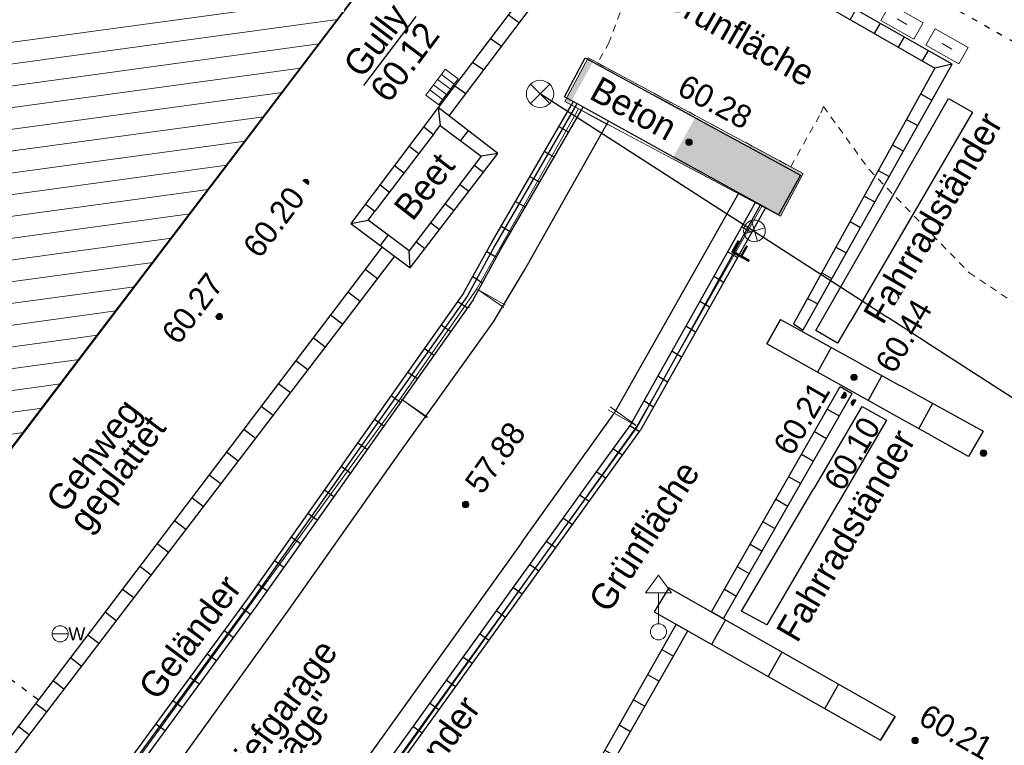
# Model space of a CAD drawing. Header units: metres. Extents: x 32365810 to 32367010, y 5620411 to 5622366.
# Tile 52 of 198: x 32366093 to 32366111, y 5622056 to 5622068. Entities that reach past the tile are written whole.
import ezdxf

# ---------------------------------------------------------------- set-up
doc = ezdxf.new("R2010")
doc.units = ezdxf.units.M
for name, pattern in [('1000.100', [0]), ('1000.104', [0.225, 0.075, -0.15]), ('1000.300', [0]), ('1600.1047', [0]), ('1600.1330', [0]), ('1600.2028', [0]), ('1600.2032', [0.25, 0.125, 0, 0, -0.125]), ('1600.2505', [0]), ('1600.25101', [0]), ('1600.2512', [0.25, 0.125, 0, 0, -0.125])]:
    doc.linetypes.add(name, pattern=pattern)
doc.layers.get('0').update_dxf_attribs({"color": 1, "linetype": 'CONTINUOUS'})
for name, color, linetype in [('Beschriftung Topographie', 7, 'CONTINUOUS'), ('Flurstücke_Grenzpunkte', 11, 'CONTINUOUS'), ('Gebäude', 31, 'CONTINUOUS'), ('Höhen_ gemessen (NHN)', 7, 'CONTINUOUS'), ('Lagebezeichnungen', 12, 'CONTINUOUS'), ('Leitungen Kanalbestand (AMT 66)', 7, 'CONTINUOUS'), ('Siedlungsflächen - Bauwerke u. Einrichtungen', 51, 'CONTINUOUS'), ('Symbole Topographie', 7, 'CONTINUOUS'), ('Topographie_ örtl. Aufnahme', 7, 'CONTINUOUS'), ('Wasserleitung', 7, 'CONTINUOUS'), ('weitere Entwässerungsleitungen', 7, 'CONTINUOUS')]:
    doc.layers.add(name, color=color, linetype=linetype)
doc.styles.add('Arial', font='Arial.ttf')
doc.styles.add('Beschriftung Topographie_ blau', font='Century Gothic.ttf')
doc.styles.add('Hausnummern NRW', font='Arial.ttf', dxfattribs={"width": 0.85})
doc.styles.add('Höhe NHN_ gemessen_ blau', font='Century Gothic.ttf')
doc.styles.add('Kanal_ Höhe_ NHN (Deckel_Sohle)_ lila', font='Century Gothic.ttf')

# ---------------------------------------------------------------- blocks, each defined once
blk = doc.blocks.new('S1000.460', base_point=(0, -0.375))
at = {"color": 0, "lineweight": -2}
for p, q in [((-0.2, 0.23), (0, 0.5)), ((0, 0.5), (0.2, 0.23)), ((0.2, 0.23), (-0.2, 0.23)), ((0, -0.25), (0, 0.23))]:
    blk.add_line(p, q, dxfattribs=at)
blk.add_circle((0, -0.375), 0.125, dxfattribs=at)
blk = doc.blocks.new('S1000.549', base_point=(-0.2, 0))
at = {"color": 0, "lineweight": -2}
blk.add_line((-0.45, 0), (0.05, 0), dxfattribs=at)
blk.add_circle((-0.2, 0), 0.25, dxfattribs=at)
at = {"color": 0, "lineweight": -2, "insert": (0.05246, -0.199999), "char_height": 0.4, "attachment_point": 7, "line_spacing_factor": 0.69, "style": 'Arial'}
blk.add_mtext('W', dxfattribs=at)
blk = doc.blocks.new('S1000.376')
at = {"color": 0, "lineweight": -2}
for p, q in [((-0.5, -0.25), (-0.5, 0.25)), ((-0.5, 0.25), (0.5, 0.25)), ((-0.15, 0), (0.15, 0)), ((0.5, 0.25), (0.5, -0.25)), ((0.5, -0.25), (-0.5, -0.25))]:
    blk.add_line(p, q, dxfattribs=at)
blk = doc.blocks.new('S1000.364', base_point=(0.25, 0))
at = {"color": 0, "lineweight": -2}
for p, q in [((0.075, 0.175), (0.425, -0.175)), ((0.425, 0.175), (0.075, -0.175))]:
    blk.add_line(p, q, dxfattribs=at)
blk.add_circle((0.25, 0), 0.25, dxfattribs=at)
at = {"color": 0, "lineweight": -2, "insert": (-0.5, -0.235), "char_height": 0.47, "attachment_point": 7, "line_spacing_factor": 0.69, "style": 'Arial'}
blk.add_mtext('F', dxfattribs=at)
blk = doc.blocks.new('S1000.345')
at = {"color": 0, "lineweight": -2}
for p, q in [((-0.353554, 0.353554), (0.353554, -0.353554)), ((-0.353554, -0.353554), (0.353554, 0.353554))]:
    blk.add_line(p, q, dxfattribs=at)
blk.add_circle((0, 0), 0.5, dxfattribs=at)
blk = doc.blocks.new('S1000.507', base_point=(0, -0.25))
at = {"color": 0, "lineweight": -2}
for p, q in [((-0.5, 0.25), (-0.3, 0.25)), ((-0.5, -0.25), (-0.5, 0.25)), ((-0.3, 0.25), (-0.1, 0.25)), ((-0.3, 0.25), (-0.3, -0.25)), ((-0.1, 0.25), (0.1, 0.25)), ((-0.1, 0.25), (-0.1, -0.25)), ((0.1, 0.25), (0.3, 0.25)), ((0.1, 0.25), (0.1, -0.25)), ((0.3, 0.25), (0.5, 0.25)), ((0.3, 0.25), (0.3, -0.25)), ((0.5, 0.25), (0.5, -0.25)), ((-0.3, -0.25), (-0.5, -0.25)), ((-0.1, -0.25), (-0.3, -0.25)), ((0.1, -0.25), (-0.1, -0.25)), ((0.3, -0.25), (0.1, -0.25)), ((0.5, -0.25), (0.3, -0.25))]:
    blk.add_line(p, q, dxfattribs=at)
blk = doc.blocks.new('S1000.15')
at = {"color": 0, "lineweight": -2}
for p, q in [((-0.5, 0.05), (-0.485, 0.1)), ((0.495, 0.05), (-0.5, 0.05)), ((-0.5, -0.05), (-0.5, 0)), ((-0.5, 0), (0.5, 0)), ((-0.485, 0.1), (0.49, 0.1)), ((-0.475, 0.15), (-0.455, 0.2)), ((0.475, 0.15), (-0.475, 0.15)), ((-0.455, 0.2), (0.455, 0.2)), ((-0.43, 0.25), (-0.4, 0.3)), ((0.43, 0.25), (-0.43, 0.25)), ((-0.4, 0.3), (0.395, 0.3)), ((-0.355, 0.35), (-0.295, 0.4)), ((0.36, 0.35), (-0.355, 0.35)), ((-0.295, 0.4), (0.3, 0.4)), ((0.22, 0.45), (-0.215, 0.45)), ((0.3, 0.4), (0.22, 0.45)), ((0.395, 0.3), (0.36, 0.35)), ((0.455, 0.2), (0.43, 0.25)), ((0.49, 0.1), (0.475, 0.15)), ((0.5, 0), (0.495, 0.05)), ((0.495, -0.05), (-0.5, -0.05)), ((-0.475, -0.15), (-0.49, -0.1)), ((-0.49, -0.1), (0.485, -0.1)), ((0.475, -0.15), (-0.475, -0.15)), ((-0.43, -0.25), (-0.455, -0.2)), ((-0.455, -0.2), (0.46, -0.2)), ((0.425, -0.25), (-0.43, -0.25)), ((-0.355, -0.35), (-0.4, -0.3)), ((-0.4, -0.3), (0.395, -0.3)), ((0.345, -0.35), (-0.355, -0.35)), ((-0.205, -0.45), (-0.29, -0.4)), ((-0.29, -0.4), (0.285, -0.4)), ((0.2, -0.45), (-0.205, -0.45)), ((0.285, -0.4), (0.345, -0.35)), ((0.395, -0.3), (0.425, -0.25)), ((0.46, -0.2), (0.475, -0.15)), ((0.485, -0.1), (0.495, -0.05))]:
    blk.add_line(p, q, dxfattribs=at)
blk.add_circle((0, 0), 0.5, dxfattribs=at)
blk = doc.blocks.new('O1477')
at = {"layer": 'Flurstücke_Grenzpunkte', "color": 7, "linetype": '1600.2028', "lineweight": 35}
blk.add_line((32366090.025, 5622056.38), (32366101.721, 5622071.774), dxfattribs=at)
blk = doc.blocks.new('O1916')
at = {"layer": 'Flurstücke_Grenzpunkte', "color": 7, "linetype": '1600.2028', "lineweight": 35}
blk.add_line((32366090.025, 5622056.38), (32366101.721, 5622071.774), dxfattribs=at)
blk = doc.blocks.new('Senkrechter Strich')
at = {"color": 0, "lineweight": -2}
blk.add_line((0, 0.5), (0, -0.5), dxfattribs=at)
blk = doc.blocks.new('O3500')
at = {"layer": 'Siedlungsflächen - Bauwerke u. Einrichtungen', "color": 7, "linetype": '1600.25101', "lineweight": 18}
for p, q in [((32366106.36, 5622064.922), (32366104.189, 5622061.097)), ((32366104.189, 5622061.097), (32366095.2, 5622048.524))]:
    blk.add_line(p, q, dxfattribs=at)
at = {"layer": 'Siedlungsflächen - Bauwerke u. Einrichtungen', "color": 7, "lineweight": 18, "xscale": 0.55, "yscale": 0.55, "zscale": 0.55}
for p, rotation in [((32366106.099096, 5622065.070084), 240.421549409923), ((32366103.928096, 5622061.245084), 60.421549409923), ((32366103.944956, 5622061.271478), 234.437327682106)]:
    blk.add_blockref('Senkrechter Strich', p, dxfattribs=dict(at, rotation=rotation))
blk = doc.blocks.new('O3538')
at = {"layer": 'Siedlungsflächen - Bauwerke u. Einrichtungen', "color": 7, "linetype": '1600.25101', "lineweight": 18}
for p, q in [((32366101.402, 5622063.485), (32366103.174, 5622066.617)), ((32366100.075, 5622061.578), (32366101.402, 5622063.485)), ((32366093.613, 5622052.703), (32366100.075, 5622061.578))]:
    blk.add_line(p, q, dxfattribs=at)
at = {"layer": 'Siedlungsflächen - Bauwerke u. Einrichtungen', "color": 7, "lineweight": 18, "xscale": 0.55, "yscale": 0.55, "zscale": 0.55}
for p, rotation in [((32366103.435107, 5622066.469273), 240.500004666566), ((32366101.648248, 5622063.313647), 235.1675891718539), ((32366101.663107, 5622063.337273), 60.50000466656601), ((32366100.317524, 5622061.401415), 233.941162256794), ((32366100.321248, 5622061.406647), 55.167589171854)]:
    blk.add_blockref('Senkrechter Strich', p, dxfattribs=dict(at, rotation=rotation))
blk = doc.blocks.new('O3469')
at = {"layer": 'Siedlungsflächen - Bauwerke u. Einrichtungen', "color": 253, "linetype": '1600.1330', "lineweight": 18, "true_color": 0x999999}
for p, q in [((32366103.339, 5622067.5), (32366102.935, 5622066.743)), ((32366103.503, 5622067.412), (32366103.339, 5622067.5)), ((32366106.862, 5622065.607), (32366103.503, 5622067.412)), ((32366102.935, 5622066.743), (32366103.174, 5622066.617)), ((32366103.174, 5622066.617), (32366106.36, 5622064.922)), ((32366107.081, 5622065.49), (32366106.862, 5622065.607)), ((32366106.687, 5622064.749), (32366107.081, 5622065.49)), ((32366106.36, 5622064.922), (32366106.687, 5622064.749))]:
    blk.add_line(p, q, dxfattribs=at)
blk = doc.blocks.new('O2277')
at = {"layer": 'Gebäude', "color": 7, "linetype": '1600.2505', "lineweight": 18}
for p, q in [((32366092.815, 5622079.978), (32366083.472, 5622067.466)), ((32366097.655, 5622076.657), (32366092.815, 5622079.978)), ((32366088.399, 5622065.032), (32366097.655, 5622076.657)), ((32366083.472, 5622067.466), (32366087.88, 5622064.29)), ((32366087.88, 5622064.29), (32366088.399, 5622065.032))]:
    blk.add_line(p, q, dxfattribs=at)
at = {"layer": 'Lagebezeichnungen', "color": 7, "lineweight": 18, "insert": (32366093.178, 5622077.578), "char_height": 0.7, "attachment_point": 8, "rotation": 325.4831, "line_spacing_factor": 0.69, "style": 'Hausnummern NRW', "bg_fill": 2}
blk.add_mtext('3', dxfattribs=at)
blk = doc.blocks.new('O2947')
at = {"layer": 'Gebäude', "color": 7, "linetype": '1600.2505', "lineweight": 18}
blk.add_line((32366090.025, 5622056.38), (32366101.721, 5622071.774), dxfattribs=at)
blk = doc.blocks.new('*X1005')
at = {"color": 142, "linetype": '1000.100', "lineweight": 25, "true_color": 0x0087cd}
for p, q in [((32366099.464208, 5622063.827538), (32366099.678002, 5622063.665331)), ((32366099.162573, 5622063.429974), (32366099.375099, 5622063.26873)), ((32366098.860938, 5622063.032411), (32366099.072197, 5622062.872127)), ((32366098.559303, 5622062.634847), (32366098.769295, 5622062.475525)), ((32366098.257669, 5622062.237284), (32366098.466393, 5622062.078924)), ((32366097.956033, 5622061.83972), (32366098.16349, 5622061.682321)), ((32366097.654398, 5622061.442157), (32366097.860588, 5622061.28572)), ((32366097.352764, 5622061.044593), (32366097.557686, 5622060.889118)), ((32366097.051129, 5622060.64703), (32366097.254784, 5622060.492517)), ((32366096.749494, 5622060.249466), (32366096.951882, 5622060.095914)), ((32366096.447859, 5622059.851903), (32366096.648979, 5622059.699313)), ((32366096.146225, 5622059.454339), (32366096.346077, 5622059.302711)), ((32366095.84459, 5622059.056776), (32366096.043174, 5622058.906108)), ((32366095.542955, 5622058.659212), (32366095.740272, 5622058.509507)), ((32366095.241321, 5622058.261649), (32366095.43737, 5622058.112905)), ((32366094.939685, 5622057.864085), (32366095.134468, 5622057.716304)), ((32366094.63805, 5622057.466522), (32366094.831565, 5622057.319701)), ((32366094.336415, 5622057.068958), (32366094.528663, 5622056.9231)), ((32366094.034781, 5622056.671395), (32366094.225761, 5622056.526498)), ((32366093.733146, 5622056.273831), (32366093.922859, 5622056.129895)), ((32366093.431511, 5622055.876268), (32366093.619957, 5622055.733294)), ((32366093.129877, 5622055.478704), (32366093.317054, 5622055.336692)), ((32366092.828242, 5622055.081141), (32366093.014152, 5622054.940091)), ((32366092.526607, 5622054.683577), (32366092.711249, 5622054.543488)), ((32366092.224972, 5622054.286014), (32366092.408348, 5622054.146886)), ((32366091.923337, 5622053.88845), (32366092.105445, 5622053.750285)), ((32366091.621702, 5622053.490887), (32366091.802543, 5622053.353682)), ((32366091.320067, 5622053.093323), (32366091.499641, 5622052.957081)), ((32366091.018433, 5622052.69576), (32366091.196738, 5622052.560479)), ((32366090.716798, 5622052.298196), (32366090.893837, 5622052.163877)), ((32366090.415163, 5622051.900633), (32366090.590934, 5622051.767275)), ((32366090.113528, 5622051.50307), (32366090.288032, 5622051.370673)), ((32366089.811894, 5622051.105506), (32366089.985129, 5622050.974072)), ((32366089.510259, 5622050.707943), (32366089.682227, 5622050.577469)), ((32366089.208624, 5622050.310379), (32366089.379325, 5622050.180868)), ((32366088.906989, 5622049.912816), (32366089.076539, 5622049.784177)), ((32366088.605354, 5622049.515252), (32366088.775516, 5622049.38615)), ((32366088.303719, 5622049.117689), (32366088.474492, 5622048.988123)), ((32366088.002084, 5622048.720125), (32366088.173469, 5622048.590095)), ((32366087.70045, 5622048.322562), (32366087.872446, 5622048.192068)), ((32366087.398815, 5622047.924998), (32366087.571423, 5622047.79404)), ((32366087.09718, 5622047.527435), (32366087.270399, 5622047.396013)), ((32366086.795546, 5622047.129871), (32366086.969376, 5622046.997985))]:
    blk.add_line(p, q, dxfattribs=at)
blk = doc.blocks.new('*X1006')
at = {"color": 142, "linetype": '1000.100', "lineweight": 25, "true_color": 0x0087cd}
for p, q in [((32366099.728367, 5622064.235323), (32366099.863592, 5622064.414915)), ((32366100.242938, 5622063.847871), (32366100.225961, 5622064.144433))]:
    blk.add_line(p, q, dxfattribs=at)
blk = doc.blocks.new('*X1008')
at = {"color": 142, "linetype": '1000.100', "lineweight": 25, "true_color": 0x0087cd}
for p, q in [((32366103.817533, 5622070.716784), (32366103.916864, 5622070.457129)), ((32366104.235551, 5622070.479346), (32366104.147554, 5622070.324426)), ((32366104.653569, 5622070.241908), (32366104.564276, 5622070.084707)), ((32366105.071587, 5622070.004471), (32366104.980998, 5622069.844989)), ((32366105.489604, 5622069.767033), (32366105.39772, 5622069.605269)), ((32366105.907622, 5622069.529595), (32366105.814442, 5622069.36555)), ((32366106.32564, 5622069.292157), (32366106.231165, 5622069.125832)), ((32366106.743658, 5622069.05472), (32366106.647887, 5622068.886113)), ((32366107.161676, 5622068.817282), (32366107.06461, 5622068.646394)), ((32366107.579694, 5622068.579844), (32366107.481332, 5622068.406676)), ((32366107.997712, 5622068.342406), (32366107.898054, 5622068.166957)), ((32366108.41573, 5622068.104969), (32366108.314777, 5622067.927238)), ((32366108.833747, 5622067.867531), (32366108.731498, 5622067.68752)), ((32366109.251765, 5622067.630093), (32366109.148221, 5622067.447801)), ((32366109.669783, 5622067.392656), (32366109.367759, 5622067.321512))]:
    blk.add_line(p, q, dxfattribs=at)
blk = doc.blocks.new('*X1009')
at = {"color": 142, "linetype": '1000.100', "lineweight": 25, "true_color": 0x0087cd}
for p, q in [((32366109.122082, 5622066.876719), (32366109.319438, 5622066.767712)), ((32366108.876404, 5622066.431927), (32366109.070955, 5622066.324469)), ((32366108.630726, 5622065.987134), (32366108.822471, 5622065.881225)), ((32366108.385047, 5622065.542341), (32366108.573988, 5622065.437982)), ((32366108.13937, 5622065.097548), (32366108.325504, 5622064.994739)), ((32366107.893692, 5622064.652755), (32366108.07702, 5622064.551495)), ((32366107.648014, 5622064.207963), (32366107.828538, 5622064.108252)), ((32366107.402336, 5622063.76317), (32366107.580054, 5622063.665009)), ((32366107.156658, 5622063.318377), (32366107.331571, 5622063.221766)), ((32366106.91098, 5622062.873584), (32366107.077109, 5622062.767858))]:
    blk.add_line(p, q, dxfattribs=at)
blk = doc.blocks.new('*X1010')
at = {"color": 142, "linetype": '1000.100', "lineweight": 25, "true_color": 0x0087cd}
for p, q in [((32366106.181145, 5622064.461684), (32366106.007855, 5622064.560949)), ((32366105.93812, 5622064.0287), (32366105.765643, 5622064.129241)), ((32366105.694977, 5622063.595504), (32366105.523849, 5622063.698279)), ((32366105.451888, 5622063.162402), (32366105.28083, 5622063.265135)), ((32366105.208387, 5622062.728569), (32366105.038945, 5622062.834012)), ((32366104.965154, 5622062.295212), (32366104.795783, 5622062.400611)), ((32366104.721921, 5622061.861856), (32366104.552622, 5622061.967211)), ((32366104.477546, 5622061.426464), (32366104.310125, 5622061.534998)), ((32366104.230551, 5622060.99495), (32366104.063284, 5622061.103384)), ((32366103.939757, 5622060.59183), (32366103.770153, 5622060.70178)), ((32366103.648963, 5622060.18871), (32366103.477957, 5622060.299568)), ((32366103.357291, 5622059.784374), (32366103.188954, 5622059.897746)), ((32366103.066706, 5622059.381544), (32366102.898946, 5622059.494527)), ((32366102.77612, 5622058.978714), (32366102.608939, 5622059.091308)), ((32366102.485535, 5622058.575884), (32366102.318931, 5622058.688088)), ((32366102.194755, 5622058.172785), (32366102.030175, 5622058.286612)), ((32366101.904263, 5622057.770085), (32366101.740256, 5622057.883515)), ((32366101.613721, 5622057.367313), (32366101.451256, 5622057.481697)), ((32366101.323267, 5622056.964666), (32366101.161371, 5622057.078649)), ((32366101.032801, 5622056.562002), (32366100.872846, 5622056.677491)), ((32366100.742367, 5622056.15938), (32366100.582975, 5622056.274463)), ((32366100.451932, 5622055.75676), (32366100.293104, 5622055.871435))]:
    blk.add_line(p, q, dxfattribs=at)
blk = doc.blocks.new('*X1012')
at = {"color": 142, "linetype": '1000.100', "lineweight": 25, "true_color": 0x0087cd}
for p, q in [((32366107.720266, 5622061.782719), (32366107.928655, 5622061.664038)), ((32366107.497053, 5622061.391149), (32366107.705394, 5622061.272386)), ((32366107.273839, 5622060.99958), (32366107.48218, 5622060.880816)), ((32366107.050625, 5622060.60801), (32366107.258967, 5622060.489246)), ((32366106.827412, 5622060.216441), (32366107.035753, 5622060.097677)), ((32366106.604197, 5622059.824871), (32366106.812539, 5622059.706107)), ((32366106.380983, 5622059.433301), (32366106.589325, 5622059.314538)), ((32366106.15777, 5622059.041732), (32366106.366111, 5622058.922968)), ((32366105.934556, 5622058.650162), (32366106.142897, 5622058.531398)), ((32366105.711342, 5622058.258593), (32366105.919684, 5622058.139829)), ((32366105.488129, 5622057.867023), (32366105.696517, 5622057.748342))]:
    blk.add_line(p, q, dxfattribs=at)
blk = doc.blocks.new('*X1013')
at = {"color": 142, "linetype": '1000.100', "lineweight": 25, "true_color": 0x0087cd}
for p, q in [((32366104.868328, 5622057.649232), (32366105.074618, 5622057.532449)), ((32366104.620947, 5622057.211719), (32366104.825674, 5622057.095961)), ((32366104.373566, 5622056.774206), (32366104.576669, 5622056.659367)), ((32366104.126184, 5622056.336694), (32366104.327663, 5622056.222773)), ((32366103.878802, 5622055.899181), (32366104.078657, 5622055.786178)), ((32366103.631421, 5622055.461668), (32366103.829652, 5622055.349584)), ((32366103.384039, 5622055.024156), (32366103.580647, 5622054.912989)), ((32366103.136659, 5622054.586642), (32366103.331641, 5622054.476395)), ((32366102.889277, 5622054.149129), (32366103.082635, 5622054.0398)), ((32366102.641896, 5622053.711617), (32366102.83363, 5622053.603206)), ((32366102.394514, 5622053.274104), (32366102.584625, 5622053.166612)), ((32366102.147133, 5622052.836592), (32366102.335619, 5622052.730017)), ((32366101.899751, 5622052.399079), (32366102.086613, 5622052.293422)), ((32366101.65237, 5622051.961566), (32366101.837608, 5622051.856828)), ((32366101.404989, 5622051.524054), (32366101.588603, 5622051.420234)), ((32366101.157607, 5622051.086541), (32366101.339597, 5622050.983639)), ((32366100.910226, 5622050.649027), (32366101.080503, 5622050.529355))]:
    blk.add_line(p, q, dxfattribs=at)
blk = doc.blocks.new('*X1014')
at = {"color": 142, "linetype": '1000.100', "lineweight": 25, "true_color": 0x0087cd}
for p, q in [((32366106.684118, 5622062.948053), (32366106.44949, 5622062.527178)), ((32366107.565909, 5622062.462399), (32366107.330503, 5622062.034984)), ((32366108.447699, 5622061.976745), (32366108.209356, 5622061.543997)), ((32366109.329488, 5622061.491092), (32366109.088209, 5622061.05301)), ((32366110.211278, 5622061.005438), (32366109.956399, 5622060.56798))]:
    blk.add_line(p, q, dxfattribs=at)
blk = doc.blocks.new('*X1015')
at = {"color": 142, "linetype": '1000.100', "lineweight": 25, "true_color": 0x0087cd}
for p, q in [((32366103.506918, 5622070.30562), (32366103.696064, 5622070.16495)), ((32366103.196355, 5622069.894526), (32366103.385434, 5622069.753906)), ((32366102.885793, 5622069.483432), (32366103.074806, 5622069.342861)), ((32366102.575136, 5622069.072213), (32366102.765511, 5622068.933582)), ((32366102.264535, 5622068.661066), (32366102.454842, 5622068.522484)), ((32366101.953665, 5622068.249565), (32366102.145561, 5622068.113223)), ((32366101.642782, 5622067.838048), (32366101.835442, 5622067.702854)), ((32366101.331762, 5622067.426347), (32366101.525216, 5622067.292341)), ((32366101.019956, 5622067.013607), (32366101.215647, 5622066.882698))]:
    blk.add_line(p, q, dxfattribs=at)
blk = doc.blocks.new('*X1017')
at = {"color": 142, "linetype": '1000.100', "lineweight": 25, "true_color": 0x0087cd}
for p, q in [((32366104.742839, 5622058.283051), (32366104.4859, 5622057.866345)), ((32366105.726437, 5622057.723922), (32366105.485212, 5622057.299572)), ((32366106.710036, 5622057.164794), (32366106.469355, 5622056.741401)), ((32366107.693633, 5622056.605665), (32366107.453498, 5622056.183231)), ((32366108.677232, 5622056.046536), (32366108.425101, 5622055.632173))]:
    blk.add_line(p, q, dxfattribs=at)
blk = doc.blocks.new('*X1020')
at = {"color": 142, "linetype": '1000.100', "lineweight": 25, "true_color": 0x0087cd}
for p, q in [((32366100.734593, 5622066.636178), (32366100.768691, 5622066.323694)), ((32366100.481127, 5622066.300611), (32366100.652534, 5622066.171141)), ((32366100.22766, 5622065.965044), (32366100.397772, 5622065.836553)), ((32366099.974194, 5622065.629477), (32366100.14301, 5622065.501966)), ((32366099.720728, 5622065.293909), (32366099.888248, 5622065.167377)), ((32366099.467262, 5622064.958342), (32366099.633485, 5622064.832789)), ((32366099.213795, 5622064.622775), (32366099.513998, 5622064.675863))]:
    blk.add_line(p, q, dxfattribs=at)
blk = doc.blocks.new('*X1021')
at = {"color": 142, "linetype": '1000.100', "lineweight": 25, "true_color": 0x0087cd}
for p, q in [((32366101.517656, 5622065.506673), (32366101.356322, 5622065.63065)), ((32366101.262713, 5622065.174913), (32366101.103032, 5622065.29762)), ((32366101.007768, 5622064.843153), (32366100.849741, 5622064.964589)), ((32366100.752825, 5622064.511392), (32366100.59645, 5622064.631558)), ((32366100.497882, 5622064.179632), (32366100.34316, 5622064.298528))]:
    blk.add_line(p, q, dxfattribs=at)
blk = doc.blocks.new('*X1022')
at = {"color": 142, "linetype": '1000.100', "lineweight": 25, "true_color": 0x0087cd}
for p, q in [((32366101.253596, 5622066.237306), (32366101.119316, 5622066.062586)), ((32366101.772599, 5622065.838434), (32366101.480351, 5622065.793726))]:
    blk.add_line(p, q, dxfattribs=at)
blk = doc.blocks.new('*X1025')
at = {"color": 142, "linetype": '1000.100', "lineweight": 25, "true_color": 0x0087cd}
for p, q in [((32366102.832062, 5622066.307781), (32366103.003982, 5622066.208821)), ((32366102.580373, 5622065.873808), (32366102.752294, 5622065.774847)), ((32366102.328685, 5622065.439834), (32366102.500605, 5622065.340874)), ((32366102.076996, 5622065.005861), (32366102.248917, 5622064.906901)), ((32366101.825308, 5622064.571888), (32366101.997228, 5622064.472928)), ((32366101.576749, 5622064.136114), (32366101.748691, 5622064.037141)), ((32366101.334862, 5622063.696193), (32366101.502981, 5622063.589955)), ((32366101.075843, 5622063.26548), (32366101.241553, 5622063.153629)), ((32366100.785981, 5622062.85587), (32366100.951695, 5622062.744015)), ((32366100.496044, 5622062.446156), (32366100.660524, 5622062.332547)), ((32366100.206234, 5622062.03662), (32366100.370719, 5622061.923007)), ((32366099.916396, 5622061.627043), (32366100.079401, 5622061.51133)), ((32366099.626603, 5622061.217533), (32366099.789613, 5622061.101817)), ((32366099.336812, 5622060.808023), (32366099.499826, 5622060.692303)), ((32366099.047021, 5622060.398512), (32366099.210039, 5622060.28279)), ((32366098.757228, 5622059.989002), (32366098.920252, 5622059.873276)), ((32366098.467437, 5622059.579492), (32366098.630464, 5622059.463763)), ((32366098.177644, 5622059.169981), (32366098.340678, 5622059.054249)), ((32366097.887802, 5622058.7604), (32366098.049885, 5622058.643315)), ((32366097.597997, 5622058.350871), (32366097.760085, 5622058.233782)), ((32366097.305803, 5622057.943068), (32366097.467896, 5622057.825975)), ((32366097.009229, 5622057.538427), (32366097.171328, 5622057.42133)), ((32366096.712655, 5622057.133788), (32366096.87476, 5622057.016686)), ((32366096.416081, 5622056.729148), (32366096.578194, 5622056.612041)), ((32366096.119508, 5622056.324507), (32366096.281626, 5622056.207397)), ((32366095.82293, 5622055.919863), (32366095.984335, 5622055.801768))]:
    blk.add_line(p, q, dxfattribs=at)
blk = doc.blocks.new('*X1122')
at = {"color": 253, "linetype": '1600.1047', "lineweight": 18, "true_color": 0xb2b2b2}
for p, q in [((32366093.159928, 5622079.741326), (32366092.574928, 5622079.656499)), ((32366093.615823, 5622079.42851), (32366092.257621, 5622079.231566)), ((32366094.071718, 5622079.115694), (32366091.940314, 5622078.806634)), ((32366094.527613, 5622078.802878), (32366091.623007, 5622078.381702)), ((32366094.983508, 5622078.490063), (32366091.3057, 5622077.95677)), ((32366095.439403, 5622078.177247), (32366090.988394, 5622077.531837)), ((32366095.895299, 5622077.864431), (32366090.671087, 5622077.106905)), ((32366096.351194, 5622077.551616), (32366090.35378, 5622076.681973)), ((32366096.807089, 5622077.2388), (32366090.036473, 5622076.25704)), ((32366097.262984, 5622076.925984), (32366089.719167, 5622075.832108)), ((32366097.607208, 5622076.596976), (32366089.40186, 5622075.407176)), ((32366097.266126, 5622076.168596), (32366089.084553, 5622074.982244)), ((32366096.925043, 5622075.740217), (32366088.767246, 5622074.557311)), ((32366096.583961, 5622075.311837), (32366088.44994, 5622074.132379)), ((32366096.242878, 5622074.883457), (32366088.132633, 5622073.707447)), ((32366095.901796, 5622074.455077), (32366087.815326, 5622073.282514)), ((32366095.560713, 5622074.026697), (32366087.498019, 5622072.857582)), ((32366095.219631, 5622073.598317), (32366087.180712, 5622072.43265)), ((32366094.878548, 5622073.169938), (32366086.863406, 5622072.007718)), ((32366094.537466, 5622072.741558), (32366086.546099, 5622071.582785)), ((32366094.196383, 5622072.313178), (32366086.228792, 5622071.157853)), ((32366093.855301, 5622071.884798), (32366085.911485, 5622070.732921)), ((32366093.514218, 5622071.456418), (32366085.594179, 5622070.307989)), ((32366093.173136, 5622071.028038), (32366085.276872, 5622069.883056)), ((32366092.832053, 5622070.599659), (32366084.959565, 5622069.458124)), ((32366092.490971, 5622070.171279), (32366084.642258, 5622069.033192)), ((32366092.149889, 5622069.742899), (32366084.324952, 5622068.608259)), ((32366091.808806, 5622069.314519), (32366084.007645, 5622068.183327)), ((32366091.467724, 5622068.886139), (32366083.690338, 5622067.758395)), ((32366091.126641, 5622068.457759), (32366083.608551, 5622067.367614)), ((32366090.785559, 5622068.02938), (32366084.046353, 5622067.052174)), ((32366090.444476, 5622067.601), (32366084.484154, 5622066.736735)), ((32366090.103394, 5622067.17262), (32366084.921955, 5622066.421296)), ((32366089.762311, 5622066.74424), (32366085.359756, 5622066.105856)), ((32366089.421229, 5622066.31586), (32366085.797557, 5622065.790417)), ((32366089.080146, 5622065.88748), (32366086.235359, 5622065.474978)), ((32366088.739064, 5622065.459101), (32366086.67316, 5622065.159538)), ((32366088.398119, 5622065.030741), (32366087.110961, 5622064.844099)), ((32366088.103162, 5622064.609049), (32366087.548762, 5622064.52866))]:
    blk.add_line(p, q, dxfattribs=at)
blk = doc.blocks.new('*X1315')
at = {"color": 253, "linetype": '1600.1047', "lineweight": 18, "true_color": 0xb2b2b2}
for p, q in [((32366099.30083, 5622068.58863), (32366090.246743, 5622067.352658)), ((32366098.979996, 5622068.166355), (32366089.908645, 5622066.928026)), ((32366098.659161, 5622067.74408), (32366089.570546, 5622066.503395)), ((32366098.338326, 5622067.321805), (32366089.232448, 5622066.078763)), ((32366098.017492, 5622066.89953), (32366088.89435, 5622065.654131)), ((32366097.696657, 5622066.477255), (32366088.556252, 5622065.2295)), ((32366097.375822, 5622066.05498), (32366088.24245, 5622064.808185)), ((32366097.054988, 5622065.632705), (32366087.949774, 5622064.389754)), ((32366096.734153, 5622065.21043), (32366087.657019, 5622063.971312)), ((32366096.413319, 5622064.788155), (32366087.36424, 5622063.552867)), ((32366096.092484, 5622064.36588), (32366087.07146, 5622063.134421)), ((32366095.771649, 5622063.943605), (32366086.778681, 5622062.715976)), ((32366095.450815, 5622063.52133), (32366086.485902, 5622062.297531)), ((32366095.12998, 5622063.099055), (32366086.193122, 5622061.879086)), ((32366094.809145, 5622062.67678), (32366085.900343, 5622061.460641)), ((32366094.488311, 5622062.254505), (32366085.607564, 5622061.042196)), ((32366094.167476, 5622061.83223), (32366085.314784, 5622060.62375)), ((32366093.846642, 5622061.409955), (32366084.488838, 5622060.132523)), ((32366093.525807, 5622060.98768), (32366084.709519, 5622059.78417))]:
    blk.add_line(p, q, dxfattribs=at)

msp = doc.modelspace()

# ---------------------------------------------------------------- hatches: boundary and pattern name
at = {"layer": 'Siedlungsflächen - Bauwerke u. Einrichtungen', "true_color": 0xffffff}
msp.add_hatch(color=7, dxfattribs=at).paths.add_polyline_path([(32366106.687, 5622064.749), (32366106.36, 5622064.922), (32366103.174, 5622066.617), (32366102.935, 5622066.743), (32366103.339, 5622067.5), (32366103.503, 5622067.412), (32366106.862, 5622065.607), (32366107.081, 5622065.49)], flags=0)

# ---------------------------------------------------------------- linework, layer by layer
at = {"layer": 'Topographie_ örtl. Aufnahme', "color": 7, "true_color": 0xffffff}
msp.add_point((32366101.266654, 5622063.167002, 59.384), dxfattribs=at)

# ---------------------------------------------------------------- block references
at = {"layer": 'Höhen_ gemessen (NHN)', "color": 7, "lineweight": 18, "xscale": 0.1125, "yscale": 0.1125, "zscale": 0.1125}
for p in [(32366105.094944, 5622066.033251, 60.282), (32366098.427993, 5622065.336315, 60.196), (32366096.92362, 5622063.004995, 60.273), (32366107.962905, 5622061.944821, 60.443), (32366107.773368, 5622061.634804, 60.206), (32366107.970178, 5622061.498826, 60.105), (32366110.214787, 5622060.627779, 60.032), (32366101.209412, 5622059.733389, 57.878), (32366109.025453, 5622055.629183, 60.211)]:
    msp.add_blockref('S1000.15', p, dxfattribs=at)
at = {"layer": 'Leitungen Kanalbestand (AMT 66)', "color": 7, "lineweight": 18, "xscale": 0.475, "yscale": 0.475, "zscale": 0.475}
msp.add_blockref('S1000.345', (32366102.503404, 5622066.873879), dxfattribs=at)
at = {"layer": 'Symbole Topographie', "color": 7, "lineweight": 18}
for name, p, xscale, yscale, zscale, rotation in [('S1000.376', (32366108.797205, 5622068.13148, 59.815), 0.6575, 0.6575, 0.6575, 330.404097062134), ('S1000.376', (32366109.580216, 5622067.701491, 59.836), 0.6575, 0.6575, 0.6575, 330.404097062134), ('S1000.364', (32366106.23221, 5622064.492425, 60.052), 0.7525, 0.7525, 0.7525, 60.96284660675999)]:
    msp.add_blockref(name, p, dxfattribs=dict(at, xscale=xscale, yscale=yscale, zscale=zscale, rotation=rotation))
at = {"layer": 'Symbole Topographie', "color": 7, "lineweight": 18, "xscale": 1.125, "yscale": 1.125, "zscale": 1.125}
msp.add_blockref('S1000.460', (32366104.563504, 5622057.518152, 60.342), dxfattribs=at)
at = {"layer": 'Topographie_ örtl. Aufnahme', "color": 7, "lineweight": 18, "xscale": 0.5625, "yscale": 0.5625, "zscale": 0.5625, "rotation": 52.93001480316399}
msp.add_blockref('S1000.507', (32366100.911185, 5622066.909523, 60.118), dxfattribs=at)
at = {"layer": 'Wasserleitung', "color": 7, "lineweight": 18, "xscale": 0.5625, "yscale": 0.5625, "zscale": 0.5625}
msp.add_blockref('S1000.549', (32366094.15917, 5622057.482966, 60.381), dxfattribs=at)

# ---------------------------------------------------------------- texts
at = {"layer": 'Beschriftung Topographie', "color": 142, "lineweight": 25, "true_color": 0x0087cd, "char_height": 0.45, "attachment_point": 8, "line_spacing_factor": 0.69, "style": 'Beschriftung Topographie_ blau', "bg_fill": 2}
for s, insert, rotation in [('Fahrradständer', (32366109.533093, 5622064.598267), 59.7255152), ('Beet', (32366100.671634, 5622065.126293), 52.0330958), ('Gehweg\\Pgeplattet', (32366095.435769, 5622060.058707), 52.9987116), ('Fahrradständer', (32366108.018474, 5622059.080951), 59.7371208), ('Geländer', (32366096.598661, 5622057.288497), 53.1915006), ('Geländer', (32366100.766902, 5622055.185672), 53.929095)]:
    msp.add_mtext(s, dxfattribs=dict(at, insert=insert, rotation=rotation))
at = {"layer": 'Höhen_ gemessen (NHN)', "color": 142, "lineweight": 25, "true_color": 0x0087cd, "char_height": 0.4, "line_spacing_factor": 0.69, "style": 'Höhe NHN_ gemessen_ blau', "bg_fill": 2}
for s, insert, attachment_point, rotation in [('57.88', (32366101.335161, 5622060.0041), 4, 54.3481079), ('60.21', (32366109.05461, 5622055.929767, 60.211), 7, 330.4398427)]:
    msp.add_mtext(s, dxfattribs=dict(at, insert=insert, attachment_point=attachment_point, rotation=rotation))

# ---------------------------------------------------------------- next in the draw order: texts
at = {"layer": 'Beschriftung Topographie', "color": 142, "lineweight": 25, "true_color": 0x0087cd, "char_height": 0.45, "line_spacing_factor": 0.69, "style": 'Beschriftung Topographie_ blau', "bg_fill": 2}
for s, insert, attachment_point, rotation in [('Grünfläche', (32366105.831535, 5622067.712174), 8, 330.0890072), ('Grünfläche', (32366104.505834, 5622059.056739), 8, 57.0940978), ('Ausfahrt Tiefgarage\\P"Marktgarage"', (32366097.533149, 5622054.973496), 5, 53.9340109)]:
    msp.add_mtext(s, dxfattribs=dict(at, insert=insert, attachment_point=attachment_point, rotation=rotation))
at = {"layer": 'Höhen_ gemessen (NHN)', "color": 142, "lineweight": 25, "true_color": 0x0087cd, "char_height": 0.4, "line_spacing_factor": 0.69, "style": 'Höhe NHN_ gemessen_ blau', "bg_fill": 2}
for s, insert, attachment_point, rotation in [('60.20', (32366098.281332, 5622065.178415, 60.196), 6, 52.7733077), ('60.27', (32366096.623633, 5622063.018869, 60.273), 8, 52.7733077), ('60.44', (32366108.314716, 5622062.1898), 1, 59.515863), ('60.21', (32366107.568385, 5622061.705353), 9, 59.5266232)]:
    msp.add_mtext(s, dxfattribs=dict(at, insert=insert, attachment_point=attachment_point, rotation=rotation))
at = {"layer": 'weitere Entwässerungsleitungen', "color": 200, "lineweight": 25, "true_color": 0xd600ff, "insert": (32366099.895779, 5622067.6192, 60.118), "char_height": 0.45, "attachment_point": 5, "rotation": 52.9300251, "line_spacing_factor": 0.69, "style": 'Kanal_ Höhe_ NHN (Deckel_Sohle)_ lila', "bg_fill": 2}
msp.add_mtext('\\SGully/60.12;', dxfattribs=at)

# ---------------------------------------------------------------- next in the draw order: block references
at = {"layer": 'Flurstücke_Grenzpunkte', "color": 7, "true_color": 0xffffff}
msp.add_blockref('O1477', (0, 0), dxfattribs=at)

# ---------------------------------------------------------------- next in the draw order: texts
at = {"layer": 'Beschriftung Topographie', "color": 142, "lineweight": 25, "true_color": 0x0087cd, "insert": (32366104.021813, 5622066.419381), "char_height": 0.45, "attachment_point": 8, "rotation": 331.1452431, "line_spacing_factor": 0.69, "style": 'Beschriftung Topographie_ blau', "bg_fill": 2}
msp.add_mtext('Beton', dxfattribs=at)
at = {"layer": 'Höhen_ gemessen (NHN)', "color": 142, "lineweight": 25, "true_color": 0x0087cd, "insert": (32366108.093336, 5622061.297221), "char_height": 0.4, "attachment_point": 3, "rotation": 59.8355871, "line_spacing_factor": 0.69, "style": 'Höhe NHN_ gemessen_ blau', "bg_fill": 2}
msp.add_mtext('60.10', dxfattribs=at)

# ---------------------------------------------------------------- next in the draw order: texts
at = {"layer": 'Höhen_ gemessen (NHN)', "color": 142, "lineweight": 25, "true_color": 0x0087cd, "insert": (32366105.451073, 5622066.557313), "char_height": 0.4, "attachment_point": 8, "rotation": 331.7480927, "line_spacing_factor": 0.69, "style": 'Höhe NHN_ gemessen_ blau', "bg_fill": 2}
msp.add_mtext('60.28', dxfattribs=at)

# ---------------------------------------------------------------- next in the draw order: block references
at = {"layer": 'Flurstücke_Grenzpunkte', "color": 7, "true_color": 0xffffff}
msp.add_blockref('O1916', (0, 0), dxfattribs=at)

# ---------------------------------------------------------------- next in the draw order: linework, layer by layer
at = {"layer": 'Gebäude', "color": 7, "linetype": '1600.2512', "lineweight": 18}
for p, q in [((32366104.132, 5622068.921), (32366103.706, 5622067.776)), ((32366103.706, 5622067.776), (32366103.503, 5622067.412)), ((32366103.503, 5622067.412), (32366106.862, 5622065.607)), ((32366107.387, 5622066.539), (32366107.431, 5622066.658)), ((32366107.431, 5622066.658), (32366108.225, 5622065.557)), ((32366106.862, 5622065.607), (32366107.387, 5622066.539)), ((32366108.225, 5622065.557), (32366109.962, 5622063.768)), ((32366109.962, 5622063.768), (32366111.474, 5622062.755))]:
    msp.add_line(p, q, dxfattribs=at)
at = {"layer": 'Gebäude', "color": 7, "linetype": '1600.2032', "lineweight": 18}
for p, q in [((32366104.132, 5622068.921), (32366103.706, 5622067.776)), ((32366103.706, 5622067.776), (32366103.503, 5622067.412)), ((32366103.503, 5622067.412), (32366106.862, 5622065.607)), ((32366107.387, 5622066.539), (32366107.431, 5622066.658)), ((32366107.431, 5622066.658), (32366108.225, 5622065.557)), ((32366106.862, 5622065.607), (32366107.387, 5622066.539)), ((32366108.225, 5622065.557), (32366109.962, 5622063.768)), ((32366109.962, 5622063.768), (32366111.474, 5622062.755))]:
    msp.add_line(p, q, dxfattribs=at)
at = {"layer": 'Leitungen Kanalbestand (AMT 66)', "color": 200, "linetype": '1000.300', "lineweight": 25, "true_color": 0xd600ff}
msp.add_line((32366130.378241, 5622048.936688, 59.876), (32366102.503404, 5622066.873879), dxfattribs=at)
at = {"layer": 'Topographie_ örtl. Aufnahme', "color": 142, "linetype": '1000.100', "lineweight": 25, "true_color": 0x0087cd}
for p, q in [((32366109.669747, 5622067.392687, 60.001), (32366103.817196, 5622070.716846, 60.028)), ((32366103.916517, 5622070.457506), (32366109.367497, 5622067.321664)), ((32366102.929768, 5622066.821632, 60.229), (32366103.290451, 5622067.49939, 60.173)), ((32366103.290451, 5622067.49939, 60.173), (32366107.03411, 5622065.461959, 60.141)), ((32366109.367497, 5622067.321664), (32366106.910871, 5622062.873838)), ((32366107.076785, 5622062.768212, 60.054), (32366109.669747, 5622067.392687, 60.001)), ((32366106.650402, 5622064.771564, 60.111), (32366102.929768, 5622066.821632, 60.229)), ((32366101.824426, 5622064.175311, 59.359), (32366103.255211, 5622066.642339, 59.307)), ((32366107.300625, 5622062.761132, 60.054), (32366109.609148, 5622066.791767, 60.004)), ((32366109.609148, 5622066.791767, 60.004), (32366110.023451, 5622066.555957, 60.003)), ((32366110.023451, 5622066.555957, 60.003), (32366107.677781, 5622062.537715, 60.049)), ((32366102.231848, 5622063.808839), (32366103.691464, 5622066.402374)), ((32366107.03411, 5622065.461959, 60.141), (32366106.650402, 5622064.771564, 60.111)), ((32366105.962008, 5622065.151068), (32366103.784141, 5622061.311045)), ((32366106.249639, 5622064.992551, 59.295), (32366104.083518, 5622061.131104, 59.39)), ((32366104.189308, 5622061.070325, 59.912), (32366106.338982, 5622064.942516, 60.271)), ((32366106.424025, 5622064.894729), (32366104.252003, 5622061.025102)), ((32366106.449505, 5622062.52754, 60.096), (32366106.683861, 5622062.948244, 60.09)), ((32366106.683861, 5622062.948244, 60.09), (32366110.211293, 5622061.0058, 60.044)), ((32366107.677781, 5622062.537715, 60.049), (32366107.300625, 5622062.761132, 60.054)), ((32366109.956225, 5622060.568228, 60.051), (32366106.449505, 5622062.52754, 60.096)), ((32366105.488028, 5622057.867167), (32366107.72005, 5622061.782878)), ((32366105.69648, 5622057.748347, 60.19), (32366107.928503, 5622061.664057, 60.1)), ((32366106.008942, 5622057.879253, 60.173), (32366108.102955, 5622061.437963, 60.1)), ((32366108.102955, 5622061.437963, 60.1), (32366108.529047, 5622061.200448, 60.091)), ((32366102.194606, 5622059.083079, 57.87), (32366103.784141, 5622061.311045)), ((32366108.529047, 5622061.200448, 60.091), (32366106.450204, 5622057.637635, 60.162)), ((32366104.083518, 5622061.131104, 59.39), (32366103.570957, 5622060.429034, 59.403)), ((32366110.211293, 5622061.0058, 60.044), (32366109.956225, 5622060.568228, 60.051)), ((32366104.742628, 5622058.283321, 60.298), (32366104.485583, 5622057.866508, 60.326)), ((32366108.677176, 5622056.046539, 60.197), (32366104.742628, 5622058.283321, 60.298)), ((32366104.485583, 5622057.866508, 60.326), (32366108.425101, 5622055.632173, 60.226)), ((32366106.450204, 5622057.637635, 60.162), (32366106.008942, 5622057.879253, 60.173)), ((32366108.425101, 5622055.632173, 60.226), (32366108.677176, 5622056.046539, 60.197))]:
    msp.add_line(p, q, dxfattribs=at)
at = {"layer": 'Topographie_ örtl. Aufnahme', "color": 142, "linetype": '1000.104', "lineweight": 25, "true_color": 0x0087cd}
msp.add_line((32366109.141875, 5622068.685818, 59.989), (32366122.304105, 5622061.230969, 59.881), dxfattribs=at)

# ---------------------------------------------------------------- next in the draw order: block references
at = {"layer": 'Siedlungsflächen - Bauwerke u. Einrichtungen', "color": 7, "true_color": 0xffffff}
for name in ['O3469', 'O3538', 'O3500']:
    msp.add_blockref(name, (0, 0), dxfattribs=at)
at = {"layer": 'Topographie_ örtl. Aufnahme', "color": 7, "true_color": 0xffffff}
for name in ['*X1008', '*X1009', '*X1014', '*X1012', '*X1017']:
    msp.add_blockref(name, (0, 0), dxfattribs=at)

# ---------------------------------------------------------------- next in the draw order: block references
at = {"layer": 'Gebäude', "color": 7, "true_color": 0xffffff}
msp.add_blockref('O2277', (0, 0), dxfattribs=at)

# ---------------------------------------------------------------- next in the draw order: block references
msp.add_blockref('O2947', (0, 0), dxfattribs=at)

# ---------------------------------------------------------------- next in the draw order: linework, layer by layer
at = {"layer": 'Topographie_ örtl. Aufnahme', "color": 142, "linetype": '1000.100', "lineweight": 25, "true_color": 0x0087cd}
for p, q in [((32366089.98501, 5622056.353566), (32366101.651902, 5622071.677177, 60.046)), ((32366103.817196, 5622070.716846, 60.028), (32366100.734502, 5622066.636353)), ((32366100.922132, 5622066.495137), (32366103.916517, 5622070.457506)), ((32366100.734502, 5622066.636353), (32366099.213521, 5622064.623065, 60.181)), ((32366101.772252, 5622065.838811, 60.217), (32366100.734502, 5622066.636353)), ((32366101.652615, 5622064.274954), (32366103.0834, 5622066.741982)), ((32366103.144878, 5622066.702291, 60.183), (32366101.719221, 5622064.235255, 60.064)), ((32366099.513835, 5622064.675918, 60.284), (32366100.768365, 5622066.323983, 60.238)), ((32366100.768365, 5622066.323983, 60.238), (32366101.480275, 5622065.793821, 60.246)), ((32366101.480275, 5622065.793821, 60.246), (32366100.225704, 5622064.144757, 60.263)), ((32366100.242678, 5622063.847902, 60.179), (32366101.772252, 5622065.838811, 60.217)), ((32366099.213521, 5622064.623065, 60.181), (32366100.242678, 5622063.847902, 60.179)), ((32366100.225704, 5622064.144757, 60.263), (32366099.513835, 5622064.675918, 60.284)), ((32366101.175183, 5622063.406372), (32366101.652615, 5622064.274954)), ((32366101.719221, 5622064.235255, 60.064), (32366101.240471, 5622063.360172, 60.123)), ((32366099.758147, 5622064.214173, 60.228), (32366086.493551, 5622046.732376, 60.707)), ((32366101.338402, 5622063.290874), (32366101.824426, 5622064.175311, 59.359)), ((32366099.972757, 5622064.051796), (32366089.095167, 5622049.808957, 60.578)), ((32366101.693861, 5622062.910851), (32366102.231848, 5622063.808839)), ((32366101.175183, 5622063.406372), (32366097.410342, 5622058.086016)), ((32366101.240471, 5622063.360172, 60.123), (32366097.47563, 5622058.039817, 60.324)), ((32366101.338402, 5622063.290874), (32366097.572379, 5622057.968906)), ((32366100.064491, 5622060.639319, 57.886), (32366101.693861, 5622062.910851)), ((32366097.034079, 5622051.150838, 60.233), (32366104.189308, 5622061.070325, 59.912)), ((32366097.096112, 5622051.104726), (32366104.252003, 5622061.025102)), ((32366098.147174, 5622057.920523, 58.274), (32366100.064491, 5622060.639319, 57.886)), ((32366103.570957, 5622060.429034, 59.403), (32366097.181147, 5622051.545098, 59.612)), ((32366102.194606, 5622059.083079, 57.87), (32366097.06921, 5622051.94286, 58.871)), ((32366097.410342, 5622058.086016), (32366093.293696, 5622052.469403)), ((32366092.492451, 5622050.064362, 59.342), (32366098.147174, 5622057.920523, 58.274)), ((32366097.47563, 5622058.039817, 60.324), (32366093.358552, 5622052.422575, 60.414)), ((32366097.572379, 5622057.968906), (32366093.455301, 5622052.351664)), ((32366104.867981, 5622057.649609), (32366100.909891, 5622050.649317)), ((32366101.080183, 5622050.529443, 60.438), (32366105.074618, 5622057.532449, 60.263))]:
    msp.add_line(p, q, dxfattribs=at)
at = {"layer": 'Topographie_ örtl. Aufnahme', "color": 142, "linetype": '1000.104', "lineweight": 25, "true_color": 0x0087cd}
msp.add_line((32366093.772912, 5622056.340781), (32366091.377016, 5622058.086304), dxfattribs=at)

# ---------------------------------------------------------------- next in the draw order: block references
at = {"layer": 'Gebäude', "color": 7, "true_color": 0xffffff}
for name in ['*X1122', '*X1315']:
    msp.add_blockref(name, (0, 0), dxfattribs=at)
at = {"layer": 'Topographie_ örtl. Aufnahme', "color": 7, "true_color": 0xffffff}
for name in ['*X1015', '*X1020', '*X1025', '*X1022', '*X1021', '*X1010', '*X1006', '*X1005', '*X1013']:
    msp.add_blockref(name, (0, 0), dxfattribs=at)

doc.saveas('drawing.dxf')
